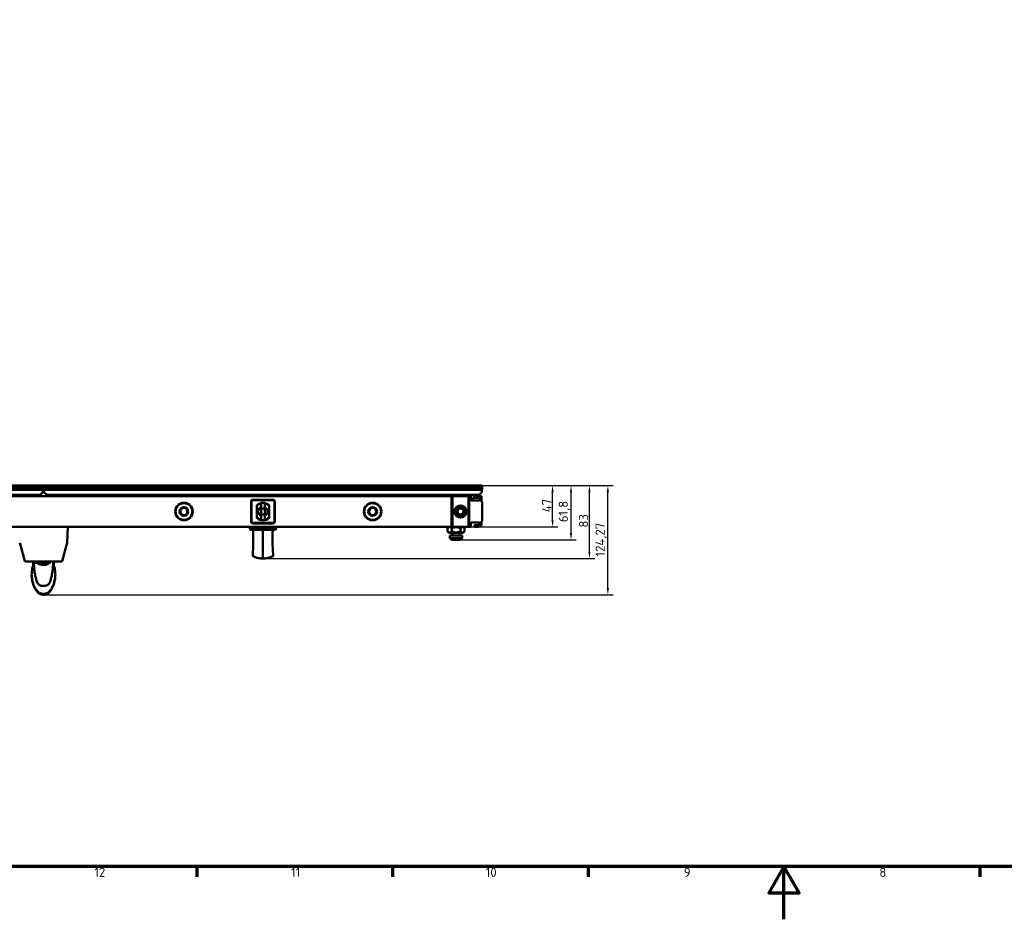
# Model space of a CAD drawing. Header units: millimetres. Extents: x 0 to 7913, y -180 to 2523.
# Tile 2 of 59: x 913 to 2034, y 0 to 1025. Entities that reach past the tile are written whole.
import ezdxf

# ---------------------------------------------------------------- set-up
doc = ezdxf.new("R2010")
doc.units = ezdxf.units.MM
doc.header["$LTSCALE"] = 3
doc.layers.get('0').update_dxf_attribs({"lineweight": 25})
for name, color, linetype, lineweight in [('Bemaßung (ISO)', 7, 'Continuous', 25), ('Rahmen (ISO)', 7, 'Continuous', 70), ('Sichtbar (ISO)', 7, 'Continuous', 50)]:
    doc.layers.add(name, color=color, linetype=linetype, lineweight=lineweight)
doc.styles.add('Notiztext (DIN)', font='isocpeur.ttf')
doc.dimstyles.new('Standard (DIN)', dxfattribs={"dimscale": 3, "dimtxt": 3.5, "dimasz": 2.5, "dimexe": 2, "dimexo": 0.5, "dimgap": 0.5, "dimtad": 1, "dimrnd": 1e-08, "dimtxsty": 'Notiztext (DIN)', "dimcen": 0.09, "dimdle": 10, "dimclrd": 256, "dimclre": 256, "dimclrt": 256, "dimadec": 0, "dimazin": 0, "dimtfac": 1, "dimtmove": 0, "dimatfit": 3, "dimfxl": 1, "dimtolj": 1, "dimtzin": 0, "dimlwd": -1, "dimlwe": -1, "dimarcsym": 0})

# ---------------------------------------------------------------- blocks, each defined once
blk = doc.blocks.new('Ränder Vorgaberahmen')
at = {"layer": 'Rahmen (ISO)'}
for p, q in [((371.56, 20), (371.56, 16.1)), ((445.88, 20), (445.88, 16.1)), ((520.19, 20), (520.19, 16.1)), ((668.81, 20), (668.81, 16.1))]:
    blk.add_line(p, q, dxfattribs=at)
at = {"layer": 'Rahmen (ISO)', "flags": 128}
for points in [[(20, 20), (20, 821), (1169, 821), (1169, 20), (20, 20)], [(594.5, 0), (594.5, 20), (588.73, 10), (600.27, 10), (594.5, 20)]]:
    blk.add_lwpolyline(points, dxfattribs=at)
at = {"layer": 'Rahmen (ISO)', "char_height": 3.5, "attachment_point": 7, "style": 'Notiztext (DIN)'}
for s, insert in [('12', (332.61, 16.1)), ('11', (407.27, 16.1)), ('10', (481.23, 16.1)), ('9', (556.42, 16.1)), ('8', (630.73, 16.1))]:
    blk.add_mtext(s, dxfattribs=dict(at, insert=insert))
blk = doc.blocks.new('*D24')
at = {"layer": 'Bemaßung (ISO)', "transparency": 16777216}
for p, q in [((1441.3, 494), (1588.9, 494)), ((1582.9, 377.2), (1582.9, 486.5)), ((941.4, 369.7), (1588.9, 369.7))]:
    blk.add_line(p, q, dxfattribs=at)
for points in [[(1581.6, 486.5), (1584.1, 486.5), (1582.9, 494)], [(1581.6, 377.2), (1584.1, 377.2), (1582.9, 369.7)]]:
    blk.add_solid(points, dxfattribs=at)
at = {"layer": 'Defpoints', "color": 0, "transparency": 16777216}
for p in [(1439.8, 494), (1582.9, 494), (939.9, 369.7)]:
    blk.add_point(p, dxfattribs=at)
at = {"layer": 'Bemaßung (ISO)', "transparency": 16777216, "insert": (1568.8, 413.2), "char_height": 10.5, "attachment_point": 1, "rotation": 90, "style": 'Notiztext (DIN)'}
blk.add_mtext('\\A1;124,27', dxfattribs=at)
blk = doc.blocks.new('*D25')
at = {"layer": 'Bemaßung (ISO)', "transparency": 16777216}
for p, q in [((1441.3, 494), (1567.9, 494)), ((1561.9, 418.5), (1561.9, 486.5)), ((1191.4, 411), (1567.9, 411))]:
    blk.add_line(p, q, dxfattribs=at)
for points in [[(1560.6, 486.5), (1563.1, 486.5), (1561.9, 494)], [(1560.6, 418.5), (1563.1, 418.5), (1561.9, 411)]]:
    blk.add_solid(points, dxfattribs=at)
at = {"layer": 'Defpoints', "color": 0, "transparency": 16777216}
for p in [(1439.8, 494), (1561.9, 494), (1189.9, 411)]:
    blk.add_point(p, dxfattribs=at)
at = {"layer": 'Bemaßung (ISO)', "transparency": 16777216, "insert": (1549.9, 446.2), "char_height": 10.5, "attachment_point": 1, "rotation": 90, "style": 'Notiztext (DIN)'}
blk.add_mtext('\\A1;83', dxfattribs=at)
blk = doc.blocks.new('*D26')
at = {"layer": 'Bemaßung (ISO)', "transparency": 16777216}
for p, q in [((1441.3, 494), (1525.9, 494)), ((1519.9, 454.5), (1519.9, 486.5)), ((1406.4, 447), (1525.9, 447))]:
    blk.add_line(p, q, dxfattribs=at)
for points in [[(1518.6, 486.5), (1521.1, 486.5), (1519.9, 494)], [(1518.6, 454.5), (1521.1, 454.5), (1519.9, 447)]]:
    blk.add_solid(points, dxfattribs=at)
at = {"layer": 'Defpoints', "color": 0, "transparency": 16777216}
for p in [(1439.8, 494), (1519.9, 494), (1404.9, 447)]:
    blk.add_point(p, dxfattribs=at)
at = {"layer": 'Bemaßung (ISO)', "transparency": 16777216, "insert": (1507.9, 463.7), "char_height": 10.5, "attachment_point": 1, "rotation": 90, "style": 'Notiztext (DIN)'}
blk.add_mtext('\\A1;47', dxfattribs=at)
blk = doc.blocks.new('*D27')
at = {"layer": 'Bemaßung (ISO)', "transparency": 16777216}
for p, q in [((1441.3, 494), (1546.9, 494)), ((1540.9, 439.7), (1540.9, 486.5)), ((1416.4, 432.2), (1546.9, 432.2))]:
    blk.add_line(p, q, dxfattribs=at)
for points in [[(1539.6, 486.5), (1542.1, 486.5), (1540.9, 494)], [(1539.6, 439.7), (1542.1, 439.7), (1540.9, 432.2)]]:
    blk.add_solid(points, dxfattribs=at)
at = {"layer": 'Defpoints', "color": 0, "transparency": 16777216}
for p in [(1439.8, 494), (1540.9, 494), (1414.9, 432.2)]:
    blk.add_point(p, dxfattribs=at)
at = {"layer": 'Bemaßung (ISO)', "transparency": 16777216, "insert": (1526.8, 452.3), "char_height": 10.5, "attachment_point": 1, "rotation": 90, "style": 'Notiztext (DIN)'}
blk.add_mtext('\\A1;61,8', dxfattribs=at)

msp = doc.modelspace()

# ---------------------------------------------------------------- linework, layer by layer
at = {"layer": 'Sichtbar (ISO)'}
for p, q in [((939.756, 493.963), (440.056, 493.963)), ((939.756, 493.963), (939.756, 491.711)), ((940.056, 493.963), (940.056, 491.711)), ((1439.756, 493.963), (940.056, 493.963)), ((1439.756, 493.963), (1439.756, 491.711)), ((939.78, 491.711), (440.031, 491.711)), ((939.578, 489.113), (440.233, 489.113)), ((443.913, 483.463), (935.898, 483.463)), ((915.781, 482.363), (915.781, 483.463)), ((926.463, 482.363), (915.781, 482.363)), ((917.531, 482.363), (917.531, 481.963)), ((926.484, 481.963), (926.43, 482.99)), ((929.327, 481.963), (929.381, 482.99)), ((932.781, 482.363), (929.348, 482.363)), ((931.031, 481.963), (931.031, 482.363)), ((932.781, 483.463), (932.781, 482.363)), ((936.252, 483.61), (938.962, 486.32)), ((939.324, 489.113), (939.107, 486.63)), ((939.804, 491.695), (939.578, 489.113)), ((939.78, 491.711), (939.756, 491.711)), ((939.78, 491.711), (939.756, 491.711)), ((939.78, 491.711), (939.756, 491.711)), ((939.78, 491.711), (939.756, 491.711)), ((939.78, 491.711), (939.756, 491.711)), ((939.78, 491.711), (939.756, 491.711)), ((939.78, 491.711), (939.756, 491.711)), ((940.233, 489.113), (940.007, 491.695)), ((1439.78, 491.711), (940.031, 491.711)), ((940.056, 491.711), (940.031, 491.711)), ((940.056, 491.711), (940.031, 491.711)), ((940.056, 491.711), (940.031, 491.711)), ((940.056, 491.711), (940.031, 491.711)), ((940.056, 491.711), (940.031, 491.711)), ((940.056, 491.711), (940.031, 491.711)), ((940.056, 491.711), (940.031, 491.711)), ((1439.578, 489.113), (940.233, 489.113)), ((940.487, 489.113), (940.704, 486.63)), ((940.849, 486.32), (943.559, 483.61)), ((1435.898, 483.463), (943.913, 483.463)), ((947.031, 482.363), (947.031, 483.463)), ((950.463, 482.363), (947.031, 482.363)), ((948.781, 482.363), (948.781, 481.963)), ((950.484, 481.963), (950.43, 482.99)), ((953.327, 481.963), (953.381, 482.99)), ((964.031, 482.363), (953.348, 482.363)), ((962.281, 481.963), (962.281, 482.363)), ((964.031, 483.463), (964.031, 482.363)), ((970.012, 483.403), (970.012, 483.463)), ((979.006, 483.375), (979.006, 483.375)), ((979.999, 483.404), (979.999, 483.463)), ((979.999, 481.963), (979.999, 483.403)), ((1182.906, 483.463), (1182.945, 481.963)), ((1196.906, 483.463), (1196.866, 481.963)), ((1423.909, 483.463), (1423.909, 483.463)), ((1423.912, 483.401), (1423.912, 483.463)), ((1423.912, 481.963), (1423.912, 483.4)), ((1424.929, 483.463), (1424.929, 483.463)), ((1424.929, 483.463), (1424.929, 483.463)), ((1424.929, 483.463), (1424.929, 483.463)), ((1424.929, 483.463), (1424.929, 483.463)), ((1424.929, 483.463), (1424.929, 483.463)), ((1424.929, 483.463), (1424.929, 483.463)), ((1424.929, 483.463), (1424.929, 483.463)), ((1424.929, 483.463), (1424.929, 483.463)), ((1424.929, 483.463), (1424.929, 483.463)), ((1424.929, 483.463), (1424.929, 483.463)), ((1427.178, 479.946), (1427.056, 483.463)), ((1430.633, 479.946), (1430.756, 483.463)), ((1433.899, 483.404), (1433.899, 483.463)), ((1433.899, 481.963), (1433.899, 483.403)), ((1436.252, 483.61), (1438.962, 486.32)), ((1439.324, 489.113), (1439.107, 486.63)), ((1439.804, 491.695), (1439.578, 489.113)), ((1439.78, 491.711), (1439.756, 491.711)), ((1439.78, 491.711), (1439.756, 491.711)), ((1439.78, 491.711), (1439.756, 491.711)), ((1439.78, 491.711), (1439.756, 491.711)), ((1439.78, 491.711), (1439.756, 491.711)), ((1439.78, 491.711), (1439.756, 491.711)), ((1439.78, 491.711), (1439.756, 491.711)), ((474.906, 481.963), (1404.906, 481.963)), ((1176.406, 453.213), (1176.406, 475.713)), ((1176.906, 453.213), (1176.906, 475.713)), ((1178.656, 477.963), (1201.156, 477.963)), ((1178.656, 477.463), (1201.156, 477.463)), ((1187.906, 474.039), (1187.906, 473.691)), ((1187.906, 473.691), (1187.906, 469.449)), ((1191.906, 473.691), (1191.906, 474.039)), ((1191.906, 469.449), (1191.906, 473.691)), ((1202.906, 475.713), (1202.906, 453.213)), ((1203.406, 475.713), (1203.406, 453.213)), ((1405.906, 481.963), (1404.906, 481.963)), ((1404.906, 481.399), (1404.906, 481.963)), ((1404.906, 481.399), (1404.906, 480.963)), ((1404.906, 480.963), (1404.906, 447.963)), ((1405.906, 446.963), (1405.906, 481.963)), ((1423.906, 481.963), (1405.906, 481.963)), ((1424.906, 481.963), (1423.906, 481.963)), ((1423.906, 446.963), (1423.906, 481.963)), ((1425.158, 481.963), (1424.906, 481.963)), ((1424.906, 481.463), (1424.906, 481.963)), ((1424.906, 447.463), (1424.906, 481.463)), ((1425.158, 481.963), (1425.406, 481.963)), ((1425.406, 481.963), (1426.406, 481.963)), ((1426.406, 481.963), (1427.108, 481.963)), ((1426.906, 481.463), (1426.906, 477.463)), ((1427.406, 476.963), (1436.406, 476.963)), ((1430.133, 479.463), (1427.678, 479.463)), ((1430.703, 481.963), (1431.406, 481.963)), ((1430.906, 480.463), (1430.906, 481.463)), ((1431.406, 481.963), (1438.306, 481.963)), ((1436.406, 479.963), (1431.406, 479.963)), ((1436.906, 477.463), (1436.906, 479.463)), ((1438.306, 481.963), (1438.406, 481.963)), ((1438.906, 481.463), (1438.906, 475.963)), ((1439.806, 453.958), (1439.806, 474.968)), ((1187.906, 469.449), (1187.906, 459.478)), ((1191.906, 469.449), (1191.906, 459.478)), ((1201.156, 451.463), (1178.656, 451.463)), ((1201.156, 450.963), (1178.656, 450.963)), ((1187.906, 459.478), (1187.906, 455.236)), ((1187.906, 455.236), (1187.906, 454.888)), ((1191.906, 455.236), (1191.906, 459.478)), ((1191.906, 454.888), (1191.906, 455.236)), ((1426.906, 451.463), (1426.906, 447.463)), ((1436.406, 451.963), (1427.406, 451.963)), ((1431.406, 448.963), (1433.906, 448.963)), ((1436.906, 450.175), (1436.906, 451.463)), ((1438.906, 452.963), (1438.906, 449.182)), ((1404.906, 446.963), (474.906, 446.963)), ((967.051, 429.137), (967.673, 446.963)), ((1174.871, 444.463), (1174.783, 446.963)), ((1204.94, 444.463), (1174.871, 444.463)), ((1175.906, 443.463), (1174.871, 444.463)), ((1203.906, 443.463), (1175.906, 443.463)), ((1178.96, 443.463), (1178.96, 432.463)), ((1189.906, 411.963), (1189.906, 443.463)), ((1200.851, 432.463), (1200.851, 443.463)), ((1203.906, 443.463), (1204.94, 444.463)), ((1204.94, 444.463), (1205.028, 446.963)), ((1400.091, 445.348), (1400.091, 441.978)), ((1401.706, 446.963), (1400.099, 445.357)), ((1401.706, 440.363), (1400.099, 441.97)), ((1418.106, 440.363), (1401.706, 440.363)), ((1404.906, 447.963), (1404.906, 447.528)), ((1404.906, 446.963), (1404.906, 447.528)), ((1404.906, 446.963), (1405.906, 446.963)), ((1404.985, 445.348), (1404.985, 441.978)), ((1423.906, 446.963), (1405.906, 446.963)), ((1405.906, 440.363), (1405.906, 437.163)), ((1413.906, 440.363), (1413.906, 437.163)), ((1414.8, 445.348), (1414.8, 441.978)), ((1418.106, 446.963), (1419.712, 445.357)), ((1418.106, 440.363), (1419.712, 441.97)), ((1419.72, 445.348), (1419.72, 441.978)), ((1423.906, 446.963), (1424.906, 446.963)), ((1424.906, 446.963), (1424.906, 447.463)), ((1426.406, 446.963), (1425.406, 446.963)), ((1430.906, 447.463), (1430.906, 448.463)), ((1433.906, 446.963), (1431.406, 446.963)), ((913.549, 426.279), (912.798, 428.896)), ((918.802, 407.976), (913.549, 426.279)), ((966.262, 426.279), (961.009, 407.976)), ((967.013, 428.896), (966.262, 426.279)), ((1402.906, 437.163), (1416.906, 437.163)), ((1402.906, 437.163), (1402.906, 434.163)), ((1416.906, 434.163), (1402.906, 434.163)), ((1404.906, 432.163), (1402.906, 434.163)), ((1414.906, 432.163), (1404.906, 432.163)), ((1414.906, 432.163), (1416.906, 434.163)), ((1416.906, 437.163), (1416.906, 434.163)), ((1179.419, 417.532), (1179.419, 417.532)), ((1200.392, 417.534), (1200.392, 417.534)), ((919.701, 407.613), (919.282, 407.613)), ((919.701, 407.613), (960.11, 407.613)), ((928.206, 403.936), (928.206, 407.023)), ((940.906, 405.911), (932.406, 405.911)), ((942.894, 405.41), (936.917, 405.41)), ((951.606, 403.936), (951.606, 407.023)), ((960.11, 407.613), (960.529, 407.613)), ((1179.419, 414.359), (1179.419, 414.359)), ((1180.305, 412.88), (1180.286, 412.888)), ((1180.311, 412.878), (1180.311, 412.878)), ((1199.5, 412.878), (1199.5, 412.878)), ((1199.506, 412.88), (1199.513, 412.883)), ((1200.392, 414.359), (1200.392, 414.359))]:
    msp.add_line(p, q, dxfattribs=at)
for centre, radius in [((1099.906, 464.463), 10), ((1099.906, 464.463), 9.5), ((1314.906, 464.463), 10), ((1314.906, 464.463), 9.5), ((1414.906, 464.463), 6.9), ((1099.906, 464.463), 5), ((1099.906, 464.463), 4.1), ((1314.906, 464.463), 5), ((1314.906, 464.463), 4.1), ((1414.906, 464.463), 6.6), ((1414.906, 464.463), 5.4), ((1414.906, 464.463), 5.1), ((1414.906, 464.463), 3.4)]:
    msp.add_circle(centre, radius, dxfattribs=at)
for centre, radius, start, end in [((925.931, 482.963), 0.5, 3, 90), ((929.88, 482.963), 0.5, 90, 177), ((935.898, 483.963), 0.5, 270.000001, 315.000012), ((938.609, 486.674), 0.5, 315, 355.000009), ((941.202, 486.674), 0.5, 184.999548, 225), ((943.913, 483.963), 0.5, 224.999987, 270), ((949.931, 482.963), 0.5, 3, 90), ((953.88, 482.963), 0.5, 90, 177), ((1435.898, 483.963), 0.5, 270.000051, 314.999908), ((1438.609, 486.674), 0.5, 315, 355), ((1178.656, 475.713), 2.25, 90, 180), ((1178.656, 475.713), 1.75, 90, 180), ((1189.906, 464.463), 10, 45.572996, 134.427004), ((1189.906, 464.463), 9.441, 102.229756, 137.851949), ((1189.906, 464.463), 9.441, 42.148045, 77.770244), ((1201.156, 475.713), 2.25, 0, 90), ((1201.156, 475.713), 1.75, 0, 90), ((1425.406, 481.463), 0.5, 90, 180), ((1426.406, 481.463), 0.5, 0, 90), ((1427.406, 477.463), 0.5, 180, 270), ((1427.678, 479.963), 0.5, 182, 270), ((1430.133, 479.963), 0.5, 270, 358), ((1431.406, 481.463), 0.5, 90, 180), ((1431.406, 480.463), 0.5, 180, 270), ((1436.406, 479.463), 0.5, 0, 90), ((1436.406, 477.463), 0.5, 270, 0), ((1189.906, 464.463), 5.372, 111.859221, 248.140779), ((1189.906, 464.463), 5.372, 291.859221, 68.140779), ((1178.656, 453.213), 2.25, 180, 270), ((1178.656, 453.213), 1.75, 180, 270), ((1189.906, 464.463), 9.441, 222.148051, 257.770244), ((1189.906, 464.463), 10, 225.572996, 314.427004), ((1189.906, 464.463), 9.441, 282.229756, 317.851949), ((1201.156, 453.213), 2.25, 270, 0), ((1201.156, 453.213), 1.75, 270, 0), ((1427.406, 451.463), 0.5, 90, 180), ((1431.406, 448.463), 0.5, 90, 180), ((1433.906, 454.213), 5.25, 270, 301.756864), ((1436.406, 451.463), 0.5, 0, 90), ((1436.406, 450.175), 0.5, 301.756864, 0), ((1425.406, 447.463), 0.5, 180, 270), ((1426.406, 447.463), 0.5, 270, 0), ((1431.406, 447.463), 0.5, 180, 270), ((1433.906, 454.213), 7.25, 270, 307.36544), ((966.051, 429.171), 1, 343.988823, 358), ((966.549, 429.093), 0.5, 343.976415, 358.013287), ((919.282, 408.113), 0.5, 196.011147, 270), ((936.917, 406.41), 1, 209.923911, 270), ((942.894, 406.41), 1, 270, 346.518143), ((960.529, 408.113), 0.5, 270, 343.988853), ((1179.241, 414.463), 1, 175.870155, 243.618498), ((1200.57, 414.463), 1, 296.380386, 5.416736)]:
    msp.add_arc(centre, radius, start, end, dxfattribs=at)
for centre, major_axis, ratio, start_param, end_param in [((1180.876, 445.963), (0, 1), 0.5612357, 6.28312898, 6.28318531), ((1198.935, 445.963), (0, 1), 0.5612357, 0, 0.00005611), ((939.906, 410.153), (9.208, 0), 0.70710678, 3.85116417, 4.71239723), ((939.906, 410.153), (9.208, 0), 0.70710678, 4.71239723, 5.88245092), ((1180.694, 413.801), (-0.384, -0.923), 0.99999452, 6.2769849, 6.28311657), ((1199.117, 413.801), (0.384, -0.923), 0.99999452, 0, 0.00613092)]:
    msp.add_ellipse(centre, major_axis=major_axis, ratio=ratio, start_param=start_param, end_param=end_param, dxfattribs=at)
for points in [[(970.01, 483.403), (970.01, 483.403), (970.01, 483.403), (970.01, 483.403)], [(970.045, 481.963), (970.04, 482.148), (970.031, 482.5), (970.017, 482.978), (970.013, 483.266), (970.01, 483.403)], [(971.024, 483.463), (971.042, 483.321), (971.076, 483.02), (971.17, 482.517), (971.228, 482.153), (971.258, 481.963)], [(979.258, 481.963), (979.229, 482.153), (979.169, 482.516), (979.086, 483.016), (979.017, 483.319), (978.987, 483.463)], [(980.001, 483.403), (979.998, 483.266), (979.994, 482.977), (979.98, 482.498), (979.971, 482.147), (979.966, 481.963)], [(980.001, 483.404), (980.001, 483.404), (980.001, 483.404), (980.001, 483.403)], [(1423.91, 483.4), (1423.91, 483.4), (1423.91, 483.4), (1423.91, 483.401)], [(1423.945, 481.963), (1423.94, 482.143), (1423.931, 482.488), (1423.917, 482.967), (1423.913, 483.26), (1423.91, 483.4)], [(1424.929, 483.463), (1424.941, 483.359), (1424.968, 483.139), (1425.026, 482.776), (1425.094, 482.385), (1425.137, 482.107), (1425.158, 481.963)], [(1432.862, 483.266), (1432.871, 483.333), (1432.878, 483.399), (1432.887, 483.462)], [(1432.862, 483.266), (1432.871, 483.333), (1432.878, 483.399), (1432.887, 483.462)], [(1432.862, 483.267), (1432.871, 483.334), (1432.878, 483.399), (1432.887, 483.462)], [(1432.862, 483.266), (1432.871, 483.333), (1432.878, 483.399), (1432.887, 483.462)], [(1432.862, 483.267), (1432.871, 483.334), (1432.878, 483.399), (1432.887, 483.462)], [(1432.862, 483.266), (1432.871, 483.333), (1432.878, 483.399), (1432.887, 483.462)], [(1432.862, 483.267), (1432.871, 483.334), (1432.878, 483.399), (1432.887, 483.462)], [(1432.862, 483.266), (1432.871, 483.333), (1432.878, 483.399), (1432.887, 483.462)], [(1432.862, 483.267), (1432.871, 483.334), (1432.878, 483.399), (1432.887, 483.462)], [(1432.862, 483.266), (1432.871, 483.333), (1432.878, 483.399), (1432.887, 483.462)], [(1432.862, 483.267), (1432.871, 483.334), (1432.878, 483.399), (1432.887, 483.462)], [(1432.862, 483.266), (1432.871, 483.333), (1432.878, 483.399), (1432.887, 483.462)], [(1432.862, 483.267), (1432.871, 483.334), (1432.878, 483.399), (1432.887, 483.462)], [(1433.901, 483.403), (1433.898, 483.266), (1433.894, 482.977), (1433.88, 482.499), (1433.871, 482.147), (1433.866, 481.963)], [(1433.901, 483.404), (1433.901, 483.403), (1433.901, 483.403), (1433.901, 483.403)], [(1404.985, 445.348), (1404.917, 445.418), (1404.781, 445.549), (1404.583, 445.728), (1404.391, 445.889), (1404.204, 446.033), (1404.021, 446.161), (1403.841, 446.273), (1403.663, 446.372), (1403.487, 446.455), (1403.313, 446.525), (1403.139, 446.581), (1402.967, 446.622), (1402.795, 446.65), (1402.624, 446.664), (1402.452, 446.664), (1402.281, 446.65), (1402.109, 446.622), (1401.937, 446.581), (1401.763, 446.525), (1401.589, 446.455), (1401.413, 446.372), (1401.235, 446.273), (1401.055, 446.161), (1400.872, 446.033), (1400.685, 445.889), (1400.493, 445.728), (1400.295, 445.55), (1400.16, 445.418), (1400.091, 445.348)], [(1400.091, 441.978), (1400.16, 441.909), (1400.295, 441.777), (1400.493, 441.599), (1400.685, 441.438), (1400.872, 441.294), (1401.055, 441.166), (1401.236, 441.053), (1401.413, 440.955), (1401.589, 440.871), (1401.764, 440.802), (1401.937, 440.746), (1402.109, 440.705), (1402.281, 440.677), (1402.453, 440.663), (1402.624, 440.663), (1402.795, 440.677), (1402.967, 440.705), (1403.139, 440.746), (1403.313, 440.802), (1403.487, 440.872), (1403.663, 440.955), (1403.841, 441.053), (1404.021, 441.166), (1404.204, 441.294), (1404.391, 441.438), (1404.583, 441.599), (1404.781, 441.777), (1404.916, 441.909), (1404.985, 441.978)], [(1414.8, 445.348), (1414.662, 445.418), (1414.39, 445.549), (1413.994, 445.728), (1413.609, 445.889), (1413.234, 446.033), (1412.866, 446.161), (1412.505, 446.273), (1412.148, 446.372), (1411.795, 446.455), (1411.446, 446.525), (1411.098, 446.581), (1410.753, 446.622), (1410.408, 446.65), (1410.064, 446.664), (1409.721, 446.664), (1409.377, 446.65), (1409.032, 446.622), (1408.687, 446.581), (1408.34, 446.525), (1407.99, 446.455), (1407.638, 446.372), (1407.281, 446.273), (1406.92, 446.161), (1406.552, 446.033), (1406.177, 445.889), (1405.792, 445.728), (1405.396, 445.55), (1405.124, 445.418), (1404.985, 445.348)], [(1404.985, 441.978), (1405.124, 441.909), (1405.396, 441.777), (1405.792, 441.599), (1406.177, 441.438), (1406.552, 441.294), (1406.92, 441.166), (1407.281, 441.053), (1407.638, 440.955), (1407.99, 440.871), (1408.34, 440.802), (1408.687, 440.746), (1409.033, 440.705), (1409.377, 440.677), (1409.721, 440.663), (1410.065, 440.663), (1410.409, 440.677), (1410.754, 440.705), (1411.099, 440.746), (1411.446, 440.802), (1411.796, 440.872), (1412.148, 440.955), (1412.505, 441.053), (1412.866, 441.166), (1413.234, 441.294), (1413.609, 441.438), (1413.994, 441.599), (1414.39, 441.777), (1414.662, 441.909), (1414.8, 441.978)], [(1419.72, 445.348), (1419.651, 445.418), (1419.515, 445.549), (1419.316, 445.728), (1419.123, 445.889), (1418.935, 446.033), (1418.751, 446.161), (1418.57, 446.273), (1418.391, 446.372), (1418.214, 446.455), (1418.039, 446.525), (1417.865, 446.581), (1417.692, 446.622), (1417.519, 446.65), (1417.346, 446.664), (1417.174, 446.664), (1417.002, 446.65), (1416.829, 446.622), (1416.656, 446.581), (1416.482, 446.525), (1416.307, 446.455), (1416.13, 446.372), (1415.951, 446.273), (1415.77, 446.161), (1415.586, 446.033), (1415.398, 445.889), (1415.205, 445.728), (1415.006, 445.55), (1414.87, 445.418), (1414.8, 445.348)], [(1414.8, 441.978), (1414.87, 441.909), (1415.006, 441.777), (1415.205, 441.599), (1415.398, 441.438), (1415.586, 441.294), (1415.77, 441.166), (1415.951, 441.053), (1416.13, 440.955), (1416.307, 440.871), (1416.482, 440.802), (1416.656, 440.746), (1416.829, 440.705), (1417.002, 440.677), (1417.174, 440.663), (1417.347, 440.663), (1417.519, 440.677), (1417.692, 440.705), (1417.865, 440.746), (1418.039, 440.802), (1418.214, 440.872), (1418.391, 440.955), (1418.57, 441.053), (1418.751, 441.166), (1418.935, 441.294), (1419.123, 441.438), (1419.316, 441.599), (1419.515, 441.777), (1419.651, 441.909), (1419.72, 441.978)], [(1419.712, 445.357), (1419.715, 445.354), (1419.718, 445.351), (1419.72, 445.348)], [(1419.72, 441.978), (1419.718, 441.976), (1419.715, 441.973), (1419.712, 441.97)], [(1178.244, 414.535), (1178.675, 420.5), (1178.96, 426.482), (1178.96, 432.463)], [(1200.851, 432.463), (1200.851, 426.482), (1201.137, 420.5), (1201.567, 414.535)], [(914.002, 424.701), (913.989, 424.745), (913.978, 424.784), (913.969, 424.817)], [(965.842, 424.816), (965.833, 424.784), (965.822, 424.745), (965.809, 424.701)], [(965.843, 424.818), (965.842, 424.818), (965.842, 424.817), (965.842, 424.816)], [(945.585, 406.052), (944.909, 405.891), (944.221, 405.748), (943.524, 405.633)], [(946.683, 406.973), (946.382, 406.672), (946.083, 406.4), (945.787, 406.152)], [(945.787, 406.151), (945.787, 406.152), (945.787, 406.152), (945.787, 406.152)], [(950.714, 407.49), (950.713, 407.531), (950.711, 407.572), (950.708, 407.613)], [(1189.906, 410.963), (1189.898, 410.963), (1189.887, 410.965), (1189.902, 410.974), (1189.901, 410.991), (1189.903, 411.016), (1189.903, 411.048), (1189.904, 411.088), (1189.904, 411.134), (1189.904, 411.187), (1189.904, 411.246), (1189.905, 411.311), (1189.905, 411.381), (1189.905, 411.455), (1189.905, 411.534), (1189.905, 411.616), (1189.905, 411.7), (1189.905, 411.787), (1189.905, 411.875), (1189.906, 411.934), (1189.906, 411.963)]]:
    msp.add_open_spline(points, degree=3, dxfattribs=at)
for points, knots in [([(1432.653, 481.963), (1432.683, 482.155), (1432.742, 482.522), (1432.836, 483.024), (1432.869, 483.322), (1432.887, 483.462)], [0, 0, 0, 0, 0.333333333, 0.666666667, 0.998882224, 0.998882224, 0.998882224, 0.998882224]), ([(1187.906, 474.039), (1187.906, 474.043), (1187.955, 474.059), (1188.158, 474.106), (1188.312, 474.138), (1188.666, 474.196), (1188.891, 474.226), (1189.384, 474.269), (1189.653, 474.28), (1190.158, 474.28), (1190.427, 474.269), (1190.92, 474.226), (1191.145, 474.196), (1191.499, 474.138), (1191.653, 474.106), (1191.856, 474.059), (1191.905, 474.043), (1191.906, 474.039)], [-0.605765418, -0.605765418, -0.605765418, -0.605765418, -0.530651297, -0.530651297, -0.454823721, -0.454823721, -0.379031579, -0.379031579, -0.303239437, -0.303239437, -0.227447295, -0.227447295, -0.151655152, -0.151655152, -0.075827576, -0.075827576, -0.000713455, -0.000713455, -0.000713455, -0.000713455]), ([(1196.906, 470.799), (1196.906, 470.887), (1196.906, 470.975), (1196.906, 471.064), (1196.906, 471.153), (1196.906, 471.243), (1196.906, 471.333), (1196.906, 471.423), (1196.906, 471.514), (1196.906, 471.605)], [0.000000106, 0.000000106, 0.000000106, 0.000000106, 0.333333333, 0.333333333, 0.333333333, 0.666666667, 0.666666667, 0.666666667, 1, 1, 1, 1]), ([(1438.406, 481.963), (1438.423, 481.963), (1438.44, 481.963), (1438.457, 481.961), (1438.474, 481.959), (1438.491, 481.956), (1438.508, 481.953), (1438.525, 481.949), (1438.542, 481.945), (1438.559, 481.939), (1438.575, 481.934), (1438.592, 481.928), (1438.608, 481.921), (1438.624, 481.913), (1438.64, 481.905), (1438.655, 481.897), (1438.671, 481.888), (1438.686, 481.878), (1438.7, 481.867), (1438.715, 481.857), (1438.729, 481.845), (1438.742, 481.833), (1438.755, 481.821), (1438.768, 481.808), (1438.78, 481.795), (1438.792, 481.782), (1438.803, 481.768), (1438.813, 481.753), (1438.823, 481.739), (1438.833, 481.724), (1438.841, 481.708), (1438.85, 481.693), (1438.858, 481.677), (1438.865, 481.662), (1438.871, 481.646), (1438.878, 481.629), (1438.883, 481.613), (1438.888, 481.597), (1438.892, 481.58), (1438.895, 481.564), (1438.899, 481.547), (1438.901, 481.53), (1438.903, 481.513), (1438.905, 481.497), (1438.906, 481.48), (1438.906, 481.463)], [0.000000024, 0.000000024, 0.000000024, 0.000000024, 0.066666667, 0.066666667, 0.066666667, 0.133333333, 0.133333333, 0.133333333, 0.2, 0.2, 0.2, 0.266666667, 0.266666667, 0.266666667, 0.333333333, 0.333333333, 0.333333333, 0.4, 0.4, 0.4, 0.466666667, 0.466666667, 0.466666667, 0.533333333, 0.533333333, 0.533333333, 0.6, 0.6, 0.6, 0.666666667, 0.666666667, 0.666666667, 0.733333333, 0.733333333, 0.733333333, 0.8, 0.8, 0.8, 0.866666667, 0.866666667, 0.866666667, 0.933333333, 0.933333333, 0.933333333, 1, 1, 1, 1]), ([(1438.906, 475.963), (1438.906, 475.947), (1438.906, 475.931), (1438.908, 475.915), (1438.91, 475.898), (1438.912, 475.882), (1438.915, 475.866), (1438.918, 475.85), (1438.922, 475.835), (1438.927, 475.819), (1438.931, 475.804), (1438.937, 475.788), (1438.943, 475.773), (1438.949, 475.758), (1438.956, 475.744), (1438.964, 475.73), (1438.971, 475.715), (1438.979, 475.701), (1438.988, 475.688), (1438.997, 475.675), (1439.007, 475.662), (1439.017, 475.649), (1439.027, 475.637), (1439.037, 475.625), (1439.049, 475.613), (1439.06, 475.602), (1439.072, 475.591), (1439.084, 475.58), (1439.096, 475.57), (1439.109, 475.56), (1439.123, 475.551), (1439.136, 475.542), (1439.15, 475.533), (1439.164, 475.526), (1439.178, 475.518), (1439.193, 475.51), (1439.208, 475.504), (1439.223, 475.497), (1439.239, 475.492), (1439.255, 475.487), (1439.271, 475.482), (1439.288, 475.477), (1439.304, 475.474), (1439.321, 475.47), (1439.338, 475.468), (1439.356, 475.466)], [0, 0, 0, 0, 0.06666667, 0.06666667, 0.06666667, 0.13333333, 0.13333333, 0.13333333, 0.2, 0.2, 0.2, 0.26666667, 0.26666667, 0.26666667, 0.33333333, 0.33333333, 0.33333333, 0.4, 0.4, 0.4, 0.46666667, 0.46666667, 0.46666667, 0.53333333, 0.53333333, 0.53333333, 0.6, 0.6, 0.6, 0.66666667, 0.66666667, 0.66666667, 0.73333333, 0.73333333, 0.73333333, 0.8, 0.8, 0.8, 0.86666667, 0.86666667, 0.86666667, 0.93333333, 0.93333333, 0.93333333, 1, 1, 1, 1]), ([(1439.356, 475.466), (1439.373, 475.464), (1439.391, 475.461), (1439.409, 475.458), (1439.428, 475.454), (1439.447, 475.448), (1439.466, 475.442), (1439.486, 475.435), (1439.505, 475.427), (1439.524, 475.418), (1439.543, 475.409), (1439.562, 475.398), (1439.581, 475.386), (1439.599, 475.374), (1439.617, 475.36), (1439.634, 475.346), (1439.651, 475.331), (1439.667, 475.315), (1439.682, 475.297), (1439.697, 475.28), (1439.711, 475.261), (1439.724, 475.242), (1439.737, 475.222), (1439.748, 475.202), (1439.758, 475.18), (1439.768, 475.159), (1439.777, 475.136), (1439.784, 475.113), (1439.791, 475.09), (1439.796, 475.066), (1439.8, 475.042), (1439.804, 475.018), (1439.806, 474.993), (1439.806, 474.968)], [0, 0, 0, 0, 0.090909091, 0.090909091, 0.090909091, 0.181818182, 0.181818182, 0.181818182, 0.272727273, 0.272727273, 0.272727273, 0.363636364, 0.363636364, 0.363636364, 0.454545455, 0.454545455, 0.454545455, 0.545454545, 0.545454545, 0.545454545, 0.636363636, 0.636363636, 0.636363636, 0.727272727, 0.727272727, 0.727272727, 0.818181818, 0.818181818, 0.818181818, 0.909090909, 0.909090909, 0.909090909, 0.999749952, 0.999749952, 0.999749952, 0.999749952]), ([(1187.906, 466.074), (1187.906, 466.48), (1187.925, 466.876), (1187.968, 467.246), (1187.968, 467.252), (1187.969, 467.258)], [0.158205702, 0.158205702, 0.158205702, 0.158205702, 0.27848873, 0.27848873, 0.280522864, 0.280522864, 0.280522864, 0.280522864]), ([(1187.969, 461.669), (1187.968, 461.675), (1187.968, 461.681), (1187.925, 462.05), (1187.906, 462.447), (1187.906, 462.853)], [-0.280522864, -0.280522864, -0.280522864, -0.280522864, -0.27848873, -0.27848873, -0.158205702, -0.158205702, -0.158205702, -0.158205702]), ([(1187.969, 467.258), (1187.994, 467.275), (1188.024, 467.296), (1188.164, 467.386), (1188.317, 467.476), (1188.665, 467.635), (1188.886, 467.717), (1189.377, 467.832), (1189.648, 467.863), (1190.163, 467.863), (1190.434, 467.832), (1190.926, 467.717), (1191.146, 467.635), (1191.494, 467.476), (1191.647, 467.386), (1191.787, 467.296), (1191.818, 467.275), (1191.842, 467.258)], [0.04960858, 0.04960858, 0.04960858, 0.04960858, 0.077834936, 0.077834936, 0.155669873, 0.155669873, 0.233048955, 0.233048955, 0.310428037, 0.310428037, 0.387807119, 0.387807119, 0.465186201, 0.465186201, 0.543021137, 0.543021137, 0.571247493, 0.571247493, 0.571247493, 0.571247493]), ([(1191.842, 461.669), (1191.818, 461.652), (1191.787, 461.631), (1191.647, 461.541), (1191.494, 461.451), (1191.146, 461.292), (1190.926, 461.21), (1190.434, 461.095), (1190.163, 461.063), (1189.648, 461.063), (1189.377, 461.095), (1188.886, 461.21), (1188.665, 461.292), (1188.317, 461.451), (1188.164, 461.541), (1188.024, 461.631), (1187.994, 461.652), (1187.969, 461.669)], [-0.571247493, -0.571247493, -0.571247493, -0.571247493, -0.543021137, -0.543021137, -0.465186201, -0.465186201, -0.387807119, -0.387807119, -0.310428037, -0.310428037, -0.233048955, -0.233048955, -0.155669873, -0.155669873, -0.077834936, -0.077834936, -0.04960858, -0.04960858, -0.04960858, -0.04960858]), ([(1191.842, 467.258), (1191.843, 467.252), (1191.843, 467.246), (1191.886, 466.876), (1191.905, 466.48), (1191.906, 466.074)], [1.081718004, 1.081718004, 1.081718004, 1.081718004, 1.083752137, 1.083752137, 1.204035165, 1.204035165, 1.204035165, 1.204035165]), ([(1191.906, 462.853), (1191.905, 462.447), (1191.886, 462.05), (1191.843, 461.681), (1191.843, 461.675), (1191.842, 461.669)], [-1.204035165, -1.204035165, -1.204035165, -1.204035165, -1.083752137, -1.083752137, -1.081718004, -1.081718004, -1.081718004, -1.081718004]), ([(1187.906, 454.888), (1187.906, 454.884), (1187.955, 454.868), (1188.158, 454.821), (1188.312, 454.789), (1188.666, 454.731), (1188.891, 454.701), (1189.384, 454.658), (1189.653, 454.647), (1190.158, 454.647), (1190.427, 454.658), (1190.92, 454.701), (1191.145, 454.731), (1191.499, 454.789), (1191.653, 454.821), (1191.856, 454.868), (1191.905, 454.884), (1191.906, 454.888)], [-0.605765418, -0.605765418, -0.605765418, -0.605765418, -0.530651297, -0.530651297, -0.454823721, -0.454823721, -0.379031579, -0.379031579, -0.303239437, -0.303239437, -0.227447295, -0.227447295, -0.151655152, -0.151655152, -0.075827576, -0.075827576, -0.000713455, -0.000713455, -0.000713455, -0.000713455]), ([(1438.739, 448.81), (1438.703, 448.777), (1438.667, 448.746), (1438.631, 448.715), (1438.594, 448.683), (1438.558, 448.653), (1438.522, 448.623), (1438.485, 448.593), (1438.449, 448.564), (1438.413, 448.535), (1438.377, 448.506), (1438.341, 448.478), (1438.306, 448.451)], [0, 0, 0, 0, 0.25, 0.25, 0.25, 0.5, 0.5, 0.5, 0.75, 0.75, 0.75, 1, 1, 1, 1]), ([(1438.906, 449.182), (1438.906, 449.165), (1438.905, 449.149), (1438.903, 449.132), (1438.901, 449.115), (1438.899, 449.098), (1438.895, 449.081), (1438.892, 449.064), (1438.887, 449.048), (1438.882, 449.031), (1438.877, 449.015), (1438.871, 448.998), (1438.864, 448.982), (1438.857, 448.966), (1438.849, 448.95), (1438.84, 448.935), (1438.831, 448.92), (1438.822, 448.905), (1438.811, 448.89), (1438.801, 448.876), (1438.79, 448.862), (1438.777, 448.848), (1438.765, 448.835), (1438.753, 448.822), (1438.739, 448.81)], [0, 0, 0, 0, 0.125, 0.125, 0.125, 0.25, 0.25, 0.25, 0.375, 0.375, 0.375, 0.5, 0.5, 0.5, 0.625, 0.625, 0.625, 0.75, 0.75, 0.75, 0.875, 0.875, 0.875, 1, 1, 1, 1]), ([(1439.356, 453.461), (1439.338, 453.459), (1439.321, 453.457), (1439.304, 453.453), (1439.288, 453.45), (1439.271, 453.445), (1439.255, 453.44), (1439.239, 453.435), (1439.223, 453.429), (1439.208, 453.423), (1439.193, 453.416), (1439.178, 453.409), (1439.164, 453.401), (1439.15, 453.393), (1439.136, 453.385), (1439.123, 453.376), (1439.109, 453.367), (1439.096, 453.357), (1439.084, 453.346), (1439.072, 453.336), (1439.06, 453.325), (1439.049, 453.314), (1439.037, 453.302), (1439.027, 453.29), (1439.017, 453.278), (1439.007, 453.265), (1438.997, 453.252), (1438.988, 453.239), (1438.979, 453.225), (1438.971, 453.211), (1438.964, 453.197), (1438.956, 453.183), (1438.949, 453.168), (1438.943, 453.153), (1438.937, 453.138), (1438.931, 453.123), (1438.927, 453.108), (1438.922, 453.092), (1438.918, 453.076), (1438.915, 453.06), (1438.912, 453.045), (1438.91, 453.028), (1438.908, 453.012), (1438.906, 452.996), (1438.906, 452.98), (1438.906, 452.963)], [0, 0, 0, 0, 0.06666667, 0.06666667, 0.06666667, 0.13333333, 0.13333333, 0.13333333, 0.2, 0.2, 0.2, 0.26666667, 0.26666667, 0.26666667, 0.33333333, 0.33333333, 0.33333333, 0.4, 0.4, 0.4, 0.46666667, 0.46666667, 0.46666667, 0.53333333, 0.53333333, 0.53333333, 0.6, 0.6, 0.6, 0.66666667, 0.66666667, 0.66666667, 0.73333333, 0.73333333, 0.73333333, 0.8, 0.8, 0.8, 0.86666667, 0.86666667, 0.86666667, 0.93333333, 0.93333333, 0.93333333, 1, 1, 1, 1]), ([(1439.806, 453.958), (1439.806, 453.933), (1439.804, 453.909), (1439.8, 453.885), (1439.796, 453.86), (1439.791, 453.836), (1439.784, 453.813), (1439.777, 453.79), (1439.768, 453.768), (1439.758, 453.746), (1439.748, 453.725), (1439.737, 453.704), (1439.724, 453.685), (1439.711, 453.665), (1439.697, 453.647), (1439.682, 453.629), (1439.667, 453.612), (1439.651, 453.596), (1439.634, 453.581), (1439.617, 453.566), (1439.599, 453.553), (1439.581, 453.541), (1439.562, 453.529), (1439.543, 453.518), (1439.524, 453.509), (1439.505, 453.499), (1439.486, 453.492), (1439.466, 453.485), (1439.447, 453.478), (1439.428, 453.473), (1439.409, 453.469), (1439.391, 453.465), (1439.373, 453.463), (1439.356, 453.461)], [0, 0, 0, 0, 0.09090909, 0.09090909, 0.09090909, 0.18181818, 0.18181818, 0.18181818, 0.27272727, 0.27272727, 0.27272727, 0.36363636, 0.36363636, 0.36363636, 0.45454545, 0.45454545, 0.45454545, 0.54545455, 0.54545455, 0.54545455, 0.63636364, 0.63636364, 0.63636364, 0.72727273, 0.72727273, 0.72727273, 0.81818182, 0.81818182, 0.81818182, 0.90909091, 0.90909091, 0.90909091, 1, 1, 1, 1]), ([(928.934, 406.81), (928.396, 406.936), (927.88, 407.122), (927.257, 407.442), (927.111, 407.525), (926.97, 407.613)], [1.890727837, 1.890727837, 1.890727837, 1.890727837, 2.199114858, 2.199114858, 2.296796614, 2.296796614, 2.296796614, 2.296796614]), ([(932.406, 405.911), (931.845, 405.911), (931.284, 405.974), (930.213, 406.22), (929.702, 406.404), (928.775, 406.88), (928.359, 407.173), (927.977, 407.544), (927.943, 407.579), (927.909, 407.613)], [1.570796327, 1.570796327, 1.570796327, 1.570796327, 1.884955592, 1.884955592, 2.199114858, 2.199114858, 2.513274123, 2.513274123, 2.544775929, 2.544775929, 2.544775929, 2.544775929]), ([(928.023, 402.749), (928.042, 402.806), (928.061, 402.869), (928.098, 403.006), (928.115, 403.079), (928.146, 403.235), (928.159, 403.317), (928.182, 403.487), (928.191, 403.575), (928.203, 403.754), (928.206, 403.845), (928.206, 403.936)], [2.908791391, 2.908791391, 2.908791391, 2.908791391, 2.955351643, 2.955351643, 3.001911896, 3.001911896, 3.048472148, 3.048472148, 3.095032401, 3.095032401, 3.141592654, 3.141592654, 3.141592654, 3.141592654]), ([(932.766, 383.719), (932.267, 385.091), (931.803, 386.525), (930.968, 389.497), (930.597, 391.036), (929.966, 394.193), (929.706, 395.812), (929.311, 399.099), (929.176, 400.768), (929.048, 403.871), (929.036, 405.303), (929.073, 406.73)], [2.889839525, 2.889839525, 2.889839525, 2.889839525, 2.945493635, 2.945493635, 3.001147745, 3.001147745, 3.056801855, 3.056801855, 3.112455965, 3.112455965, 3.159717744, 3.159717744, 3.159717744, 3.159717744]), ([(936.287, 405.633), (935.93, 405.692), (935.576, 405.758), (935.098, 405.856), (934.97, 405.883), (934.842, 405.911)], [0.940360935, 0.940360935, 0.940360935, 0.940360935, 1.049583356, 1.049583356, 1.089721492, 1.089721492, 1.089721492, 1.089721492]), ([(941.781, 405.41), (941.67, 405.4), (941.558, 405.391), (940.318, 405.299), (939.166, 405.309), (938.03, 405.41)], [0.390712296, 0.390712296, 0.390712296, 0.390712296, 0.42440993, 0.42440993, 0.764817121, 0.764817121, 0.764817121, 0.764817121]), ([(948.073, 407.613), (948.038, 407.595), (948.003, 407.576), (946.959, 407.031), (945.838, 406.62), (943.477, 406.064), (942.238, 405.918), (940.966, 405.911), (940.936, 405.911), (940.906, 405.911)], [7.207051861, 7.207051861, 7.207051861, 7.207051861, 7.218004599, 7.218004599, 7.532163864, 7.532163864, 7.84632313, 7.84632313, 7.853981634, 7.853981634, 7.853981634, 7.853981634]), ([(945.787, 406.151), (945.75, 406.121), (945.708, 406.096), (945.638, 406.067), (945.612, 406.059), (945.585, 406.052)], [0, 0, 0, 0, 0.0145602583, 0.0145602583, 0.0229425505, 0.0229425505, 0.0229425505, 0.0229425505]), ([(950.714, 407.49), (950.777, 405.811), (950.774, 404.124), (950.636, 400.768), (950.5, 399.099), (950.105, 395.812), (949.845, 394.193), (949.214, 391.036), (948.843, 389.497), (948.008, 386.525), (947.544, 385.091), (947.045, 383.719)], [-0.026517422, -0.026517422, -0.026517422, -0.026517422, 0.029136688, 0.029136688, 0.084790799, 0.084790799, 0.140444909, 0.140444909, 0.196099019, 0.196099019, 0.251753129, 0.251753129, 0.251753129, 0.251753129]), ([(952.841, 407.613), (952.788, 407.581), (952.735, 407.548), (952.217, 407.246), (951.705, 407.034), (951.024, 406.845), (950.881, 406.81), (950.737, 406.779)], [0.844796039, 0.844796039, 0.844796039, 0.844796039, 0.881211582, 0.881211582, 1.195370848, 1.195370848, 1.2776649, 1.2776649, 1.2776649, 1.2776649]), ([(951.606, 403.936), (951.606, 403.845), (951.609, 403.754), (951.62, 403.575), (951.629, 403.487), (951.652, 403.317), (951.665, 403.235), (951.696, 403.079), (951.714, 403.006), (951.75, 402.869), (951.769, 402.806), (951.788, 402.749)], [0, 0, 0, 0, 0.046560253, 0.046560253, 0.093120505, 0.093120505, 0.139680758, 0.139680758, 0.18624101, 0.18624101, 0.232801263, 0.232801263, 0.232801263, 0.232801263]), ([(1186.093, 411.256), (1185.587, 411.334), (1185.083, 411.428), (1184.082, 411.646), (1183.585, 411.77), (1182.599, 412.049), (1182.111, 412.204), (1181.144, 412.543), (1180.666, 412.728), (1179.722, 413.126), (1179.256, 413.339), (1178.797, 413.567)], [0.152992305, 0.152992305, 0.152992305, 0.152992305, 0.214431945, 0.214431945, 0.275871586, 0.275871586, 0.337311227, 0.337311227, 0.398750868, 0.398750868, 0.460190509, 0.460190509, 0.460190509, 0.460190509]), ([(1189.906, 410.963), (1189.586, 410.963), (1189.266, 410.97), (1188.947, 410.982), (1188.627, 410.994), (1188.308, 411.012), (1187.989, 411.037), (1187.67, 411.062), (1187.352, 411.092), (1187.034, 411.129), (1186.72, 411.165), (1186.406, 411.208), (1186.093, 411.256)], [0, 0, 0, 0, 0.083333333, 0.083333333, 0.083333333, 0.166666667, 0.166666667, 0.166666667, 0.25, 0.25, 0.25, 0.332461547, 0.332461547, 0.332461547, 0.332461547]), ([(1194.271, 411.348), (1194.09, 411.315), (1193.594, 411.233), (1192.778, 411.123), (1191.823, 411.031), (1190.865, 410.976), (1190.225, 410.963), (1189.906, 410.963)], [0.61879805, 0.61879805, 0.61879805, 0.61879805, 0.666666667, 0.75, 0.833333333, 0.916666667, 1, 1, 1, 1]), ([(1201.014, 413.567), (1200.589, 413.356), (1200.157, 413.157), (1199.284, 412.784), (1198.842, 412.61), (1197.948, 412.288), (1197.497, 412.139), (1196.587, 411.868), (1196.128, 411.746), (1195.204, 411.527), (1194.739, 411.431), (1194.271, 411.348)], [5.822987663, 5.822987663, 5.822987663, 5.822987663, 5.879943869, 5.879943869, 5.936900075, 5.936900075, 5.99385628, 5.99385628, 6.050812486, 6.050812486, 6.107768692, 6.107768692, 6.107768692, 6.107768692]), ([(1201.014, 413.567), (1200.495, 413.31), (1200.027, 413.102), (1199.645, 412.938), (1199.569, 412.907), (1199.516, 412.884), (1199.506, 412.88), (1199.5, 412.878), (1199.5, 412.878), (1199.5, 412.878), (1199.5, 412.878), (1199.499, 412.878), (1199.499, 412.878), (1199.499, 412.878), (1199.499, 412.878), (1199.499, 412.878), (1199.499, 412.878), (1199.499, 412.878)], [0, 0, 0, 0, 1.57218165, 1.57218165, 2.16169322, 2.16169322, 2.38273306, 2.38273306, 2.46562091, 2.46562091, 2.46684887, 2.46684887, 2.46746286, 2.46746286, 2.46776985, 2.46776985, 2.46792334, 2.46792334, 2.46792334, 2.46792334]), ([(933.28, 373.396), (932.373, 374.442), (931.422, 375.722), (929.616, 378.797), (928.764, 380.594), (927.391, 384.615), (926.874, 386.839), (926.347, 391.465), (926.339, 393.861), (926.84, 398.495), (927.345, 400.728), (928.023, 402.749)], [2.59143397, 2.59143397, 2.59143397, 2.59143397, 2.748025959, 2.748025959, 2.904617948, 2.904617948, 3.061209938, 3.061209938, 3.217801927, 3.217801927, 3.374393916, 3.374393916, 3.374393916, 3.374393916]), ([(951.788, 402.749), (952.466, 400.728), (952.971, 398.495), (953.472, 393.861), (953.464, 391.465), (952.938, 386.839), (952.42, 384.615), (951.047, 380.594), (950.195, 378.797), (948.389, 375.722), (947.438, 374.442), (946.531, 373.396)], [-0.232801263, -0.232801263, -0.232801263, -0.232801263, -0.076209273, -0.076209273, 0.080382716, 0.080382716, 0.236974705, 0.236974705, 0.393566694, 0.393566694, 0.550158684, 0.550158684, 0.550158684, 0.550158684]), ([(933.28, 372.406), (932.373, 373.452), (931.422, 374.732), (929.616, 377.807), (928.764, 379.604), (927.391, 383.625), (926.874, 385.849), (926.456, 389.511), (926.388, 390.889), (926.409, 392.263)], [2.59143397, 2.59143397, 2.59143397, 2.59143397, 2.748025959, 2.748025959, 2.904617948, 2.904617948, 3.061209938, 3.061209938, 3.152561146, 3.152561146, 3.152561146, 3.152561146]), ([(932.766, 383.719), (932.967, 383.166), (933.28, 382.648), (934.107, 381.686), (934.635, 381.25), (935.858, 380.512), (936.559, 380.217), (938.051, 379.803), (938.842, 379.687), (940.435, 379.645), (941.236, 379.719), (942.769, 380.053), (943.502, 380.312), (944.824, 381.001), (945.415, 381.43), (946.37, 382.414), (946.742, 382.965), (947.006, 383.614), (947.026, 383.667), (947.045, 383.719)], [3.39334578, 3.39334578, 3.39334578, 3.39334578, 3.68784168, 3.68784168, 4.00575537, 4.00575537, 4.33859908, 4.33859908, 4.67485344, 4.67485344, 5.01114445, 5.01114445, 5.34748363, 5.34748363, 5.68175326, 5.68175326, 6.00339171, 6.00339171, 6.03143218, 6.03143218, 6.03143218, 6.03143218]), ([(953.402, 392.263), (953.423, 390.889), (953.355, 389.511), (952.938, 385.849), (952.42, 383.625), (951.047, 379.604), (950.195, 377.807), (948.389, 374.732), (947.438, 373.452), (946.531, 372.406)], [-0.010968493, -0.010968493, -0.010968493, -0.010968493, 0.080382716, 0.080382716, 0.236974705, 0.236974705, 0.393566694, 0.393566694, 0.550158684, 0.550158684, 0.550158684, 0.550158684]), ([(933.28, 373.396), (933.76, 372.843), (934.337, 372.372), (935.67, 371.567), (936.439, 371.248), (938.071, 370.807), (938.937, 370.691), (940.674, 370.674), (941.544, 370.774), (943.211, 371.189), (944.008, 371.503), (945.409, 372.32), (946.024, 372.812), (946.531, 373.396)], [3.69175134, 3.69175134, 3.69175134, 3.69175134, 4.005515, 4.005515, 4.34767314, 4.34767314, 4.69873099, 4.69873099, 5.05051768, 5.05051768, 5.40175342, 5.40175342, 5.73302662, 5.73302662, 5.73302662, 5.73302662]), ([(933.28, 372.406), (933.76, 371.853), (934.337, 371.382), (935.67, 370.577), (936.439, 370.258), (938.071, 369.817), (938.937, 369.701), (940.674, 369.684), (941.544, 369.784), (943.211, 370.199), (944.008, 370.513), (945.409, 371.33), (946.024, 371.822), (946.531, 372.406)], [3.69175134, 3.69175134, 3.69175134, 3.69175134, 4.005515, 4.005515, 4.34767314, 4.34767314, 4.69873099, 4.69873099, 5.05051768, 5.05051768, 5.40175342, 5.40175342, 5.73302662, 5.73302662, 5.73302662, 5.73302662])]:
    msp.add_open_spline(points, degree=3, knots=knots, dxfattribs=at)
for points, weights in [([(1182.906, 470.799), (1182.906, 471.19), (1182.906, 471.605)], [1.00033399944, 1.00114541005, 1.00023633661]), ([(1182.906, 458.128), (1182.906, 464.463), (1182.906, 470.799)], [3.22818162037, 4.35409171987, 3.22818162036]), ([(1196.906, 470.799), (1196.906, 464.463), (1196.906, 458.128)], [3.22818172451, 4.35409166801, 3.22818161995]), ([(1182.906, 458.128), (1182.906, 457.736), (1182.906, 457.322)], [1.00021843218, 1.00108151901, 1.00022422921]), ([(1196.906, 458.128), (1196.906, 457.736), (1196.906, 457.322)], [1.00033399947, 1.00114541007, 1.00023633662])]:
    msp.add_rational_spline(points, weights, degree=2, dxfattribs=at)

# ---------------------------------------------------------------- block references
at = {"xscale": 3, "yscale": 3, "zscale": 3}
msp.add_blockref('Ränder Vorgaberahmen', (0, 0), dxfattribs=at)

# ---------------------------------------------------------------- dimensions: what is measured, and where the dimension line sits
at = {"layer": 'Bemaßung (ISO)'}
for base, p1, angle, picture, middle in [((1582.861, 493.963), (939.906, 369.692), 90, '*D24', (1582.861, 431.858)), ((1561.861, 493.963), (1189.906, 410.963), 90, '*D25', (1561.861, 452.493)), ((1519.861, 493.963), (1404.906, 446.963), 90, '*D26', (1519.861, 470.493)), ((1540.861, 493.963), (1414.906, 432.163), 270, '*D27', (1540.861, 463.093))]:
    dim = msp.add_linear_dim(base=base, p1=p1, p2=(1439.756, 493.963), angle=angle, dimstyle='Standard (DIN)', override={"dimgap": 0.5, "dimdec": 2, "dimtol": 0, "dimlim": 0, "dimtp": 0, "dimtm": 0, "dimtdec": 2, "dimtofl": 0, "dimatfit": 1}, dxfattribs=at)
    dim.commit()
    dim.dimension.update_dxf_attribs({"geometry": picture, "text_midpoint": middle, "dimtype": 160})

doc.saveas('drawing.dxf')
